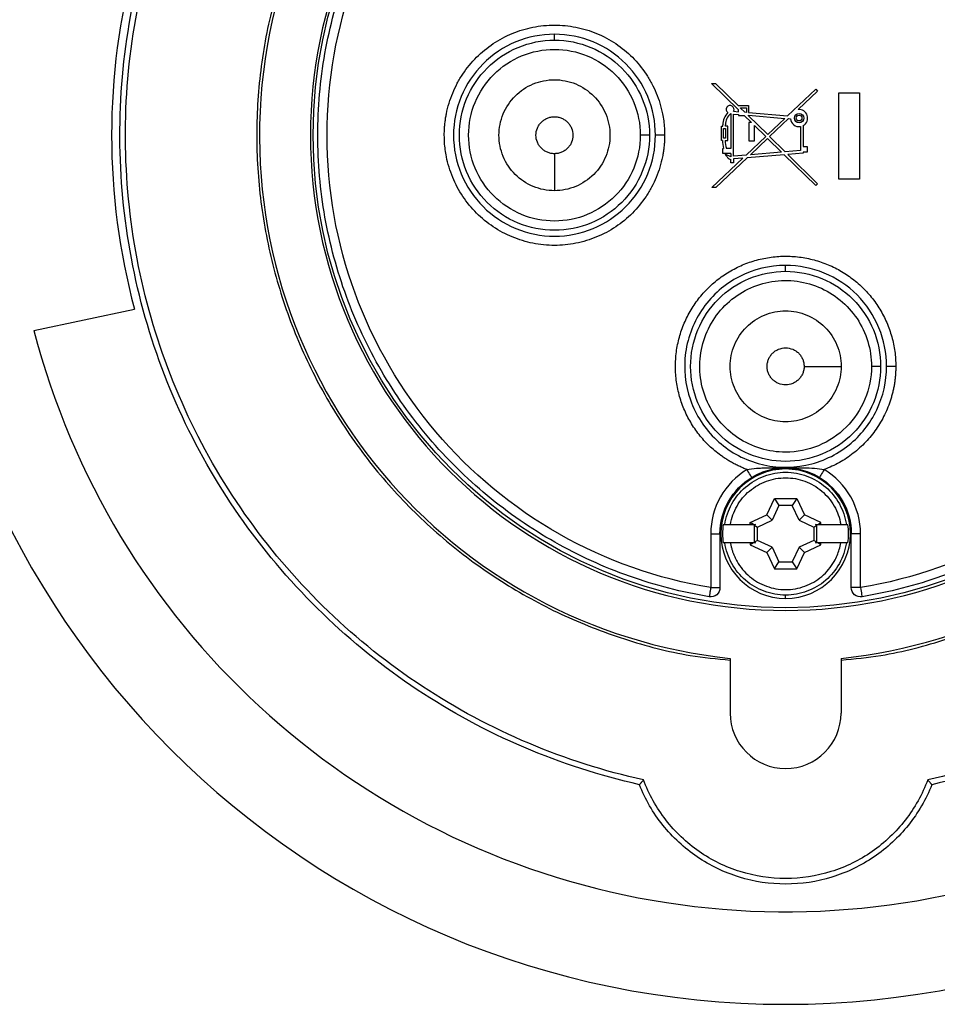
# Model space of a CAD drawing. Header units: inches. Extents: x 0 to 33, y 0 to 25.5.
# Tile 2 of 19: x 2.9 to 4.9, y 11.8 to 13.9. Entities that reach past the tile are written whole.
import ezdxf

# ---------------------------------------------------------------- set-up
doc = ezdxf.new("R2010")
doc.units = ezdxf.units.IN
doc.header["$LTSCALE"] = 3
doc.header["$MEASUREMENT"] = 0
doc.linetypes.add('SLD-Solid', pattern=[0])
doc.layers.add('DIMENSIONS', color=140, linetype='SLD-Solid', lineweight=25)
doc.styles.add('SLDTEXTSTYLE0', font='GOTHIC.TTF', dxfattribs={"width": 0.913})
doc.dimstyles.new('SLDDIMSTYLE0', dxfattribs={"dimtxt": 0.375, "dimasz": 0.45, "dimexe": 0, "dimexo": 0.0625, "dimgap": 0.09375, "dimtad": 0, "dimtih": 1, "dimtoh": 1, "dimrnd": 1e-09, "dimzin": 4, "dimdsep": 46, "dimtxsty": 'SLDTEXTSTYLE0', "dimsah": 1, "dimcen": 0, "dimadec": 0, "dimazin": 1, "dimtfac": 1, "dimtofl": 0, "dimtmove": 0, "dimatfit": 3, "dimfxl": 0, "dimfrac": 2, "dimtolj": 1, "dimtzin": 12, "dimarcsym": 0})

# ---------------------------------------------------------------- blocks, each defined once
blk = doc.blocks.new('_D')
at = {"layer": 'DIMENSIONS'}
for p, q in [((5.5576, 15.2263), (6.313, 16.3658)), ((6.313, 16.3658), (7.063, 16.3658)), ((7.3457, 16.3658), (7.2315, 16.3658)), ((7.2315, 16.3658), (7.2315, 15.7705)), ((8.3155, 16.3658), (8.4298, 16.3658)), ((8.4298, 16.3658), (8.4298, 15.7705)), ((7.2315, 15.7705), (7.3457, 15.7705)), ((8.4298, 15.7705), (8.3155, 15.7705))]:
    blk.add_line(p, q, dxfattribs=at)
blk.add_solid([(5.5576, 15.2263), (5.8813, 15.5516), (5.7312, 15.6511)], dxfattribs=at)
at = {"layer": 'DIMENSIONS', "char_height": 0.375, "attachment_point": 1, "style": 'SLDTEXTSTYLE0'}
for s, insert in [('%%c', (7.063, 16.921)), ('3.70', (7.6285, 16.921)), ('94.0', (7.3457, 16.2495))]:
    blk.add_mtext(s, dxfattribs=dict(at, insert=insert))

msp = doc.modelspace()

# ---------------------------------------------------------------- linework, layer by layer
for p, q in [((4.0431, 13.8863), (4.0431, 13.8989)), ((4.435, 13.7381), (4.3778, 13.7943)), ((4.3778, 13.7943), (4.386, 13.7943)), ((4.386, 13.7943), (4.435, 13.7462)), ((4.5393, 13.7252), (4.5993, 13.7822)), ((4.6033, 13.778), (4.5618, 13.7386)), ((4.5993, 13.7822), (4.6033, 13.778)), ((4.6484, 13.5907), (4.6484, 13.7744)), ((4.6484, 13.7744), (4.6928, 13.7744)), ((4.6928, 13.7744), (4.6928, 13.5907)), ((4.4245, 13.7349), (4.435, 13.734)), ((4.435, 13.7462), (4.435, 13.7469)), ((4.435, 13.7469), (4.4565, 13.7469)), ((4.435, 13.734), (4.435, 13.7381)), ((4.4394, 13.7424), (4.4521, 13.7424)), ((4.4394, 13.7418), (4.4394, 13.7424)), ((4.4485, 13.7329), (4.4394, 13.7418)), ((4.4521, 13.7326), (4.4485, 13.7329)), ((4.4521, 13.7424), (4.4521, 13.7326)), ((4.4565, 13.7469), (4.4565, 13.7322)), ((4.4565, 13.7322), (4.5393, 13.7252)), ((4.4186, 13.73), (4.4186, 13.6558)), ((4.4243, 13.7291), (4.435, 13.7282)), ((4.4243, 13.6393), (4.4243, 13.7291)), ((4.435, 13.7282), (4.435, 13.726)), ((4.435, 13.726), (4.4473, 13.726)), ((4.4473, 13.726), (4.4629, 13.7107)), ((4.4555, 13.726), (4.4565, 13.726)), ((4.4971, 13.6852), (4.4555, 13.726)), ((4.4565, 13.7264), (4.5337, 13.7199)), ((4.4565, 13.726), (4.4565, 13.7264)), ((4.457, 13.7107), (4.457, 13.6723)), ((4.4629, 13.7107), (4.457, 13.7107)), ((4.5337, 13.7199), (4.4971, 13.6852)), ((4.5012, 13.6811), (4.5414, 13.7193)), ((4.5414, 13.7193), (4.5456, 13.7189)), ((4.3986, 13.673), (4.3986, 13.7029)), ((4.3986, 13.7029), (4.4015, 13.7029)), ((4.4015, 13.7029), (4.4015, 13.706)), ((4.403, 13.6985), (4.4075, 13.6985)), ((4.403, 13.6774), (4.403, 13.6985)), ((4.4073, 13.7029), (4.4073, 13.706)), ((4.4119, 13.7029), (4.4073, 13.7029)), ((4.4075, 13.6985), (4.4075, 13.6774)), ((4.4119, 13.673), (4.4119, 13.7029)), ((4.4687, 13.705), (4.4929, 13.6812)), ((4.4687, 13.6723), (4.4687, 13.705)), ((4.5668, 13.7024), (4.5668, 13.6512)), ((4.5725, 13.7043), (4.5725, 13.6597)), ((4.4006, 13.673), (4.3986, 13.673)), ((4.4075, 13.6774), (4.403, 13.6774)), ((4.4064, 13.673), (4.4119, 13.673)), ((4.4929, 13.6812), (4.4511, 13.6415)), ((4.457, 13.6723), (4.4687, 13.6723)), ((4.4603, 13.6423), (4.497, 13.6771)), ((4.497, 13.6771), (4.5268, 13.6479)), ((4.5344, 13.6485), (4.5012, 13.6811)), ((4.4017, 13.6452), (4.4017, 13.6558)), ((4.4017, 13.6558), (4.4031, 13.6558)), ((4.4186, 13.6558), (4.4091, 13.6558)), ((4.5268, 13.6479), (4.4603, 13.6423)), ((4.5668, 13.6512), (4.5344, 13.6485)), ((4.5725, 13.6597), (4.5814, 13.6597)), ((4.5814, 13.6481), (4.5725, 13.6481)), ((4.5725, 13.6481), (4.5725, 13.6459)), ((4.5814, 13.6597), (4.5814, 13.6481)), ((4.3783, 13.5725), (4.4444, 13.6352)), ((4.4536, 13.6359), (4.3867, 13.5725)), ((4.4186, 13.6452), (4.4017, 13.6452)), ((4.4186, 13.6381), (4.4069, 13.6438)), ((4.4186, 13.6452), (4.4186, 13.6381)), ((4.4186, 13.6251), (4.4186, 13.6325)), ((4.4511, 13.6415), (4.4243, 13.6393)), ((4.4444, 13.6352), (4.4243, 13.6335)), ((4.4243, 13.6335), (4.4243, 13.6251)), ((4.5322, 13.6425), (4.4536, 13.6359)), ((4.5993, 13.5767), (4.5322, 13.6425)), ((4.5725, 13.6459), (4.5398, 13.6432)), ((4.5398, 13.6432), (4.6033, 13.5808)), ((4.4243, 13.6251), (4.4186, 13.6251)), ((4.6928, 13.5907), (4.6484, 13.5907)), ((4.3867, 13.5725), (4.3783, 13.5725)), ((4.6033, 13.5808), (4.5993, 13.5767)), ((4.5353, 13.3942), (4.5353, 13.4068)), ((2.9348, 13.2684), (3.1488, 13.3139)), ((4.4952, 12.8756), (4.5115, 12.9107)), ((4.5211, 12.8957), (4.5065, 12.8643)), ((4.5115, 12.9107), (4.5591, 12.9107)), ((4.5115, 12.9107), (4.5211, 12.8957)), ((4.5495, 12.8957), (4.5211, 12.8957)), ((4.5591, 12.9107), (4.5495, 12.8957)), ((4.564, 12.8643), (4.5495, 12.8957)), ((4.5591, 12.9107), (4.5754, 12.8756)), ((4.4601, 12.8593), (4.4952, 12.8756)), ((4.5065, 12.8643), (4.4952, 12.8756)), ((4.5754, 12.8756), (4.564, 12.8643)), ((4.6104, 12.8593), (4.5754, 12.8756)), ((4.4179, 12.8552), (4.4601, 12.8552)), ((4.4601, 12.8552), (4.4601, 12.8593)), ((4.4666, 12.8552), (4.4601, 12.8593)), ((4.4601, 12.8552), (4.4666, 12.8552)), ((4.4666, 12.8552), (4.4715, 12.8552)), ((4.4715, 12.8552), (4.4686, 12.8539)), ((4.4686, 12.8539), (4.4751, 12.8497)), ((4.4686, 12.8539), (4.4686, 12.8172)), ((4.4751, 12.8497), (4.5065, 12.8643)), ((4.564, 12.8643), (4.5954, 12.8497)), ((4.5954, 12.8497), (4.6019, 12.8539)), ((4.6019, 12.8539), (4.599, 12.8552)), ((4.599, 12.8552), (4.604, 12.8552)), ((4.6019, 12.8172), (4.6019, 12.8539)), ((4.604, 12.8552), (4.6104, 12.8593)), ((4.604, 12.8552), (4.6104, 12.8552)), ((4.6104, 12.8552), (4.6104, 12.8593)), ((4.6104, 12.8552), (4.6527, 12.8552)), ((4.3758, 12.8355), (4.3758, 12.7207)), ((4.3955, 12.8355), (4.3955, 12.7207)), ((4.4751, 12.8213), (4.4751, 12.8497)), ((4.5954, 12.8497), (4.5954, 12.8213)), ((4.675, 12.7207), (4.675, 12.8355)), ((4.6947, 12.7207), (4.6947, 12.8355)), ((4.4601, 12.8159), (4.4179, 12.8159)), ((4.4601, 12.8159), (4.4601, 12.8117)), ((4.4666, 12.8159), (4.4601, 12.8117)), ((4.4666, 12.8159), (4.4601, 12.8159)), ((4.4601, 12.8117), (4.4952, 12.7955)), ((4.4715, 12.8159), (4.4666, 12.8159)), ((4.4751, 12.8213), (4.4686, 12.8172)), ((4.4686, 12.8172), (4.4715, 12.8159)), ((4.5065, 12.8068), (4.4751, 12.8213)), ((4.5954, 12.8213), (4.564, 12.8068)), ((4.5754, 12.7955), (4.6104, 12.8117)), ((4.6019, 12.8172), (4.5954, 12.8213)), ((4.599, 12.8159), (4.6019, 12.8172)), ((4.604, 12.8159), (4.599, 12.8159)), ((4.6104, 12.8117), (4.604, 12.8159)), ((4.6104, 12.8159), (4.604, 12.8159)), ((4.6104, 12.8117), (4.6104, 12.8159)), ((4.6527, 12.8159), (4.6104, 12.8159)), ((4.4952, 12.7955), (4.5065, 12.8068)), ((4.4952, 12.7955), (4.5115, 12.7604)), ((4.5065, 12.8068), (4.5211, 12.7754)), ((4.564, 12.8068), (4.5495, 12.7754)), ((4.5591, 12.7604), (4.5754, 12.7955)), ((4.564, 12.8068), (4.5754, 12.7955)), ((4.5115, 12.7604), (4.5211, 12.7754)), ((4.5211, 12.7754), (4.5495, 12.7754)), ((4.5495, 12.7754), (4.5591, 12.7604)), ((4.5115, 12.7604), (4.5591, 12.7604)), ((4.5353, 12.6977), (4.5353, 12.7047)), ((4.4172, 12.5701), (4.4172, 12.4537)), ((4.6534, 12.5701), (4.6534, 12.4537))]:
    msp.add_line(p, q)
for centre, radius in [((4.5353, 13.684), 1.006), ((4.5639, 13.7205), 0.00998), ((4.5639, 13.7205), 0.00621)]:
    msp.add_circle(centre, radius)
for centre, radius, start, end in [((4.5353, 13.684), 1.8504, 0, 180), ((4.5353, 13.684), 1.1201, 0, 263.947), ((4.5353, 13.684), 1.0118, 0, 180), ((4.5353, 13.684), 1.435, 165.0552, 194.9448), ((4.4384, 13.706), 0.0368, 134.943, 180), ((4.4172, 13.7389), 0.00832, 331.368, 234.4323), ((4.5639, 13.7205), 0.0183, 298.2115, 96.494), ((4.4384, 13.706), 0.0311, 129.6112, 180), ((4.5639, 13.7205), 0.0183, 184.8083, 279.0662), ((4.5353, 13.684), 1.8504, 180, 0), ((4.5353, 13.684), 1.0118, 180, 0), ((4.4672, 13.6739), 0.0666, 180.8223, 195.772), ((4.4672, 13.6739), 0.0608, 180.9003, 197.3136), ((4.5353, 13.684), 1.1201, 276.053, 0), ((4.5353, 13.684), 1.6535, 194.5553, 325.6701), ((4.5353, 12.8355), 0.1378, 90, 270), ((4.5353, 12.8355), 0.1378, 270, 90), ((4.5353, 12.8355), 0.1342, 171.5638, 188.4362), ((4.5353, 12.8355), 0.1342, 351.5638, 8.4362), ((4.5353, 12.4537), 0.1181, 180, 0)]:
    msp.add_arc(centre, radius, start, end)
for points, knots in [([(4.224, 12.3012), (4.1399, 12.3202), (4.0575, 12.3468), (3.8989, 12.4146), (3.8227, 12.4557), (3.6791, 12.5512), (3.6116, 12.6055), (3.4877, 12.7254), (3.4312, 12.791), (3.3311, 12.9314), (3.2875, 13.0062), (3.2145, 13.1625), (3.1852, 13.2439), (3.1418, 13.4109), (3.1278, 13.4963), (3.1154, 13.6683), (3.1171, 13.7549), (3.1361, 13.9263), (3.1535, 14.0111), (3.2034, 14.1762), (3.2358, 14.2564), (3.3148, 14.4097), (3.3613, 14.4828), (3.4668, 14.6192), (3.5258, 14.6826), (3.6543, 14.7976), (3.7238, 14.8492), (3.8711, 14.939), (3.9488, 14.9771), (4.1099, 15.0387), (4.1932, 15.0621), (4.3628, 15.0934), (4.449, 15.1013), (4.6215, 15.1013), (4.7077, 15.0934), (4.8773, 15.0621), (4.9607, 15.0387), (5.1218, 14.9771), (5.1995, 14.939), (5.3467, 14.8492), (5.4162, 14.7976), (5.5447, 14.6826), (5.6037, 14.6192), (5.7092, 14.4828), (5.7557, 14.4097), (5.8347, 14.2564), (5.8672, 14.1762), (5.917, 14.0111), (5.9344, 13.9263), (5.9534, 13.7549), (5.9551, 13.6683), (5.9428, 13.4963), (5.9287, 13.4109), (5.8853, 13.2439), (5.856, 13.1625), (5.783, 13.0062), (5.7394, 12.9314), (5.6393, 12.791), (5.5828, 12.7254), (5.4589, 12.6055), (5.3914, 12.5512), (5.2478, 12.4557), (5.1716, 12.4146), (5.013, 12.3468), (4.9307, 12.3202), (4.8465, 12.3012)], [0, 0, 0, 0, 0.03125, 0.03125, 0.0625, 0.0625, 0.09375, 0.09375, 0.125, 0.125, 0.15625, 0.15625, 0.1875, 0.1875, 0.21875, 0.21875, 0.25, 0.25, 0.28125, 0.28125, 0.3125, 0.3125, 0.34375, 0.34375, 0.375, 0.375, 0.40625, 0.40625, 0.4375, 0.4375, 0.46875, 0.46875, 0.5, 0.5, 0.53125, 0.53125, 0.5625, 0.5625, 0.59375, 0.59375, 0.625, 0.625, 0.65625, 0.65625, 0.6875, 0.6875, 0.71875, 0.71875, 0.75, 0.75, 0.78125, 0.78125, 0.8125, 0.8125, 0.84375, 0.84375, 0.875, 0.875, 0.90625, 0.90625, 0.9375, 0.9375, 0.96875, 0.96875, 1, 1, 1, 1]), ([(4.2328, 12.3114), (4.1491, 12.3298), (4.0672, 12.3559), (3.9094, 12.4226), (3.8336, 12.4631), (3.6905, 12.5574), (3.6233, 12.611), (3.4998, 12.7297), (3.4435, 12.7947), (3.3436, 12.9338), (3.3, 13.0079), (3.2271, 13.1629), (3.1977, 13.2437), (3.1542, 13.4094), (3.14, 13.4942), (3.1273, 13.665), (3.1287, 13.751), (3.1473, 13.9213), (3.1644, 14.0055), (3.2135, 14.1696), (3.2456, 14.2494), (3.3238, 14.4018), (3.3699, 14.4744), (3.4745, 14.61), (3.533, 14.673), (3.6605, 14.7874), (3.7295, 14.8387), (3.8757, 14.928), (3.9528, 14.966), (4.1128, 15.0272), (4.1956, 15.0505), (4.364, 15.0816), (4.4496, 15.0895), (4.6209, 15.0895), (4.7065, 15.0816), (4.875, 15.0505), (4.9577, 15.0272), (5.1177, 14.966), (5.1949, 14.928), (5.341, 14.8387), (5.41, 14.7874), (5.5375, 14.673), (5.596, 14.61), (5.7006, 14.4744), (5.7467, 14.4018), (5.8249, 14.2494), (5.857, 14.1696), (5.9062, 14.0055), (5.9232, 13.9213), (5.9418, 13.751), (5.9433, 13.665), (5.9305, 13.4942), (5.9164, 13.4094), (5.8728, 13.2437), (5.8434, 13.1629), (5.7705, 13.0079), (5.7269, 12.9338), (5.627, 12.7947), (5.5707, 12.7297), (5.4472, 12.611), (5.38, 12.5574), (5.237, 12.4631), (5.1611, 12.4226), (5.0034, 12.3559), (4.9214, 12.3298), (4.8378, 12.3114)], [0, 0, 0, 0, 0.03125, 0.03125, 0.0625, 0.0625, 0.09375, 0.09375, 0.125, 0.125, 0.15625, 0.15625, 0.1875, 0.1875, 0.21875, 0.21875, 0.25, 0.25, 0.28125, 0.28125, 0.3125, 0.3125, 0.34375, 0.34375, 0.375, 0.375, 0.40625, 0.40625, 0.4375, 0.4375, 0.46875, 0.46875, 0.5, 0.5, 0.53125, 0.53125, 0.5625, 0.5625, 0.59375, 0.59375, 0.625, 0.625, 0.65625, 0.65625, 0.6875, 0.6875, 0.71875, 0.71875, 0.75, 0.75, 0.78125, 0.78125, 0.8125, 0.8125, 0.84375, 0.84375, 0.875, 0.875, 0.90625, 0.90625, 0.9375, 0.9375, 0.96875, 0.96875, 1, 1, 1, 1]), ([(4.6534, 12.5665), (4.6817, 12.5692), (4.7582, 12.5766), (4.8795, 12.6092), (5.0148, 12.6616), (5.142, 12.7318), (5.2592, 12.8175), (5.3645, 12.9176), (5.456, 13.0304), (5.5322, 13.154), (5.592, 13.2863), (5.6343, 13.4252), (5.6584, 13.5685), (5.664, 13.7136), (5.6508, 13.8582), (5.6192, 14), (5.5697, 14.1365), (5.5031, 14.2655), (5.4204, 14.3849), (5.3231, 14.4928), (5.2128, 14.5872), (5.0912, 14.6667), (4.9605, 14.7299), (4.8227, 14.7759), (4.6802, 14.8037), (4.5353, 14.8131), (4.3903, 14.8037), (4.2478, 14.7759), (4.11, 14.7299), (3.9793, 14.6667), (3.8577, 14.5872), (3.7474, 14.4928), (3.6501, 14.3849), (3.5675, 14.2655), (3.5008, 14.1365), (3.4513, 14), (3.4197, 13.8582), (3.4066, 13.7136), (3.4121, 13.5685), (3.4362, 13.4252), (3.4785, 13.2863), (3.5383, 13.154), (3.6146, 13.0304), (3.7061, 12.9176), (3.8113, 12.8175), (3.9285, 12.7318), (4.0557, 12.6616), (4.191, 12.6092), (4.3124, 12.5766), (4.3888, 12.5692), (4.4172, 12.5665)], [0, 0, 0, 0, 0.012494, 0.03369, 0.054886, 0.076082, 0.097278, 0.118473, 0.139669, 0.160865, 0.182061, 0.203257, 0.224453, 0.245649, 0.266845, 0.288041, 0.309237, 0.330433, 0.351629, 0.372824, 0.39402, 0.415216, 0.436412, 0.457608, 0.478804, 0.5, 0.521196, 0.542392, 0.563588, 0.584784, 0.60598, 0.627176, 0.648371, 0.669567, 0.690763, 0.711959, 0.733155, 0.754351, 0.775547, 0.796743, 0.817939, 0.839135, 0.860331, 0.881527, 0.902722, 0.923918, 0.945114, 0.96631, 0.987506, 1, 1, 1, 1]), ([(4.3726, 12.7013), (4.315, 12.7108), (4.2582, 12.7254), (4.1482, 12.7643), (4.0948, 12.7887), (3.9932, 12.8463), (3.945, 12.8795), (3.8551, 12.954), (3.8134, 12.9952), (3.7378, 13.0842), (3.704, 13.1321), (3.6452, 13.233), (3.6203, 13.286), (3.5801, 13.3956), (3.5648, 13.4522), (3.5443, 13.5672), (3.5392, 13.6256), (3.5392, 13.7423), (3.5443, 13.8007), (3.5648, 13.9157), (3.5801, 13.9723), (3.6203, 14.0819), (3.6452, 14.1349), (3.704, 14.2358), (3.7378, 14.2837), (3.8134, 14.3727), (3.8551, 14.4139), (3.945, 14.4884), (3.9932, 14.5217), (4.0948, 14.5793), (4.1482, 14.6036), (4.2582, 14.6425), (4.315, 14.6571), (4.3726, 14.6667)], [0, 0, 0, 0, 0.0625, 0.0625, 0.125, 0.125, 0.1875, 0.1875, 0.25, 0.25, 0.3125, 0.3125, 0.375, 0.375, 0.4375, 0.4375, 0.5, 0.5, 0.5625, 0.5625, 0.625, 0.625, 0.6875, 0.6875, 0.75, 0.75, 0.8125, 0.8125, 0.875, 0.875, 0.9375, 0.9375, 1, 1, 1, 1]), ([(4.6979, 14.6667), (4.7555, 14.6571), (4.8123, 14.6425), (4.9224, 14.6036), (4.9757, 14.5793), (5.0773, 14.5217), (5.1255, 14.4884), (5.2155, 14.4139), (5.2572, 14.3727), (5.3327, 14.2837), (5.3665, 14.2358), (5.4253, 14.1349), (5.4502, 14.0819), (5.4905, 13.9723), (5.5058, 13.9157), (5.5262, 13.8007), (5.5313, 13.7423), (5.5313, 13.6256), (5.5262, 13.5672), (5.5058, 13.4522), (5.4905, 13.3956), (5.4502, 13.286), (5.4253, 13.233), (5.3665, 13.1321), (5.3327, 13.0842), (5.2572, 12.9952), (5.2155, 12.954), (5.1255, 12.8795), (5.0773, 12.8463), (4.9757, 12.7887), (4.9224, 12.7643), (4.8123, 12.7254), (4.7555, 12.7108), (4.6979, 12.7013)], [0, 0, 0, 0, 0.0625, 0.0625, 0.125, 0.125, 0.1875, 0.1875, 0.25, 0.25, 0.3125, 0.3125, 0.375, 0.375, 0.4375, 0.4375, 0.5, 0.5, 0.5625, 0.5625, 0.625, 0.625, 0.6875, 0.6875, 0.75, 0.75, 0.8125, 0.8125, 0.875, 0.875, 0.9375, 0.9375, 1, 1, 1, 1]), ([(4.3758, 12.7207), (4.2629, 12.7394), (4.1533, 12.7781), (3.9542, 12.891), (3.8647, 12.9652), (3.7166, 13.1397), (3.6581, 13.2402), (3.5792, 13.4551), (3.5589, 13.5695), (3.5589, 13.7984), (3.5792, 13.9129), (3.6581, 14.1278), (3.7166, 14.2282), (3.8647, 14.4028), (3.9542, 14.4769), (4.1533, 14.5898), (4.2629, 14.6285), (4.3758, 14.6472)], [0, 0, 0, 0, 0.125, 0.125, 0.25, 0.25, 0.375, 0.375, 0.5, 0.5, 0.625, 0.625, 0.75, 0.75, 0.875, 0.875, 1, 1, 1, 1]), ([(4.6947, 14.6472), (4.8076, 14.6285), (4.9172, 14.5898), (5.1164, 14.4769), (5.2059, 14.4028), (5.3539, 14.2282), (5.4125, 14.1278), (5.4913, 13.9129), (5.5116, 13.7984), (5.5116, 13.5695), (5.4913, 13.4551), (5.4125, 13.2402), (5.3539, 13.1397), (5.2059, 12.9652), (5.1164, 12.891), (4.9172, 12.7781), (4.8076, 12.7394), (4.6947, 12.7207)], [0, 0, 0, 0, 0.125, 0.125, 0.25, 0.25, 0.375, 0.375, 0.5, 0.5, 0.625, 0.625, 0.75, 0.75, 0.875, 0.875, 1, 1, 1, 1]), ([(3.8086, 13.684), (3.8086, 13.687), (3.8087, 13.6932), (3.8093, 13.7024), (3.8102, 13.7115), (3.8114, 13.7207), (3.8138, 13.7343), (3.8183, 13.7522), (3.8261, 13.7739), (3.8359, 13.7947), (3.8517, 13.821), (3.8762, 13.8509), (3.912, 13.8802), (3.9528, 13.9021), (3.9971, 13.9155), (4.0431, 13.92), (4.0892, 13.9155), (4.1335, 13.9021), (4.1743, 13.8802), (4.2101, 13.8509), (4.2345, 13.8211), (4.2503, 13.7947), (4.2602, 13.7739), (4.268, 13.7522), (4.2729, 13.7323), (4.2758, 13.7146), (4.2774, 13.6993), (4.2776, 13.6891), (4.2777, 13.684)], [0, 0, 0, 0, 0.012528, 0.025029, 0.037523, 0.050029, 0.062566, 0.093824, 0.125111, 0.156369, 0.187656, 0.250126, 0.312595, 0.375065, 0.437534, 0.500003, 0.562473, 0.624942, 0.687412, 0.749881, 0.812351, 0.843608, 0.874896, 0.906153, 0.937441, 0.958302, 0.979125, 1, 1, 1, 1]), ([(4.0431, 13.8989), (4.015, 13.8989), (3.9869, 13.8933), (3.9349, 13.8718), (3.911, 13.8558), (3.8713, 13.8161), (3.8553, 13.7922), (3.8338, 13.7402), (3.8282, 13.7121), (3.8282, 13.684)], [0, 0, 0, 0, 0.25, 0.25, 0.5, 0.5, 0.75, 0.75, 1, 1, 1, 1]), ([(4.2581, 13.684), (4.2581, 13.7121), (4.2525, 13.7402), (4.231, 13.7922), (4.215, 13.8161), (4.1752, 13.8558), (4.1514, 13.8718), (4.0994, 13.8933), (4.0713, 13.8989), (4.0431, 13.8989)], [0, 0, 0, 0, 0.25, 0.25, 0.5, 0.5, 0.75, 0.75, 1, 1, 1, 1]), ([(3.8408, 13.684), (3.8408, 13.7105), (3.846, 13.7369), (3.8663, 13.7859), (3.8813, 13.8083), (3.9188, 13.8458), (3.9412, 13.8608), (3.9902, 13.8811), (4.0166, 13.8863), (4.0431, 13.8863)], [0, 0, 0, 0, 0.25, 0.25, 0.5, 0.5, 0.75, 0.75, 1, 1, 1, 1]), ([(4.0431, 13.8863), (4.0696, 13.8863), (4.0961, 13.8811), (4.1451, 13.8608), (4.1675, 13.8458), (4.205, 13.8083), (4.22, 13.7859), (4.2403, 13.7369), (4.2455, 13.7105), (4.2455, 13.684)], [0, 0, 0, 0, 0.25, 0.25, 0.5, 0.5, 0.75, 0.75, 1, 1, 1, 1]), ([(3.8604, 13.684), (3.8604, 13.7079), (3.8651, 13.7318), (3.8834, 13.776), (3.897, 13.7963), (3.9308, 13.8301), (3.9511, 13.8437), (3.9953, 13.862), (4.0192, 13.8667), (4.0671, 13.8667), (4.091, 13.862), (4.1352, 13.8437), (4.1555, 13.8301), (4.1893, 13.7963), (4.2028, 13.776), (4.2212, 13.7318), (4.2259, 13.7079), (4.2259, 13.684)], [0, 0, 0, 0, 0.125, 0.125, 0.25, 0.25, 0.375, 0.375, 0.5, 0.5, 0.625, 0.625, 0.75, 0.75, 0.875, 0.875, 1, 1, 1, 1]), ([(4.0431, 13.5659), (4.0277, 13.5659), (4.0122, 13.5689), (3.9837, 13.5808), (3.9706, 13.5895), (3.9487, 13.6114), (3.9399, 13.6245), (3.9281, 13.6531), (3.925, 13.6685), (3.925, 13.6994), (3.9281, 13.7149), (3.9399, 13.7434), (3.9487, 13.7565), (3.9706, 13.7784), (3.9837, 13.7872), (4.0122, 13.799), (4.0277, 13.8021), (4.0431, 13.8021)], [0, 0, 0, 0, 0.125, 0.125, 0.25, 0.25, 0.375, 0.375, 0.5, 0.5, 0.625, 0.625, 0.75, 0.75, 0.875, 0.875, 1, 1, 1, 1]), ([(4.0431, 13.8021), (4.0586, 13.8021), (4.0741, 13.799), (4.1026, 13.7872), (4.1157, 13.7784), (4.1376, 13.7565), (4.1463, 13.7434), (4.1582, 13.7149), (4.1613, 13.6994), (4.1613, 13.6685), (4.1582, 13.6531), (4.1463, 13.6245), (4.1376, 13.6114), (4.1157, 13.5895), (4.1026, 13.5808), (4.0741, 13.5689), (4.0586, 13.5659), (4.0431, 13.5659)], [0, 0, 0, 0, 0.125, 0.125, 0.25, 0.25, 0.375, 0.375, 0.5, 0.5, 0.625, 0.625, 0.75, 0.75, 0.875, 0.875, 1, 1, 1, 1]), ([(4.0431, 13.6446), (4.0418, 13.6446), (4.0393, 13.6447), (4.0354, 13.6453), (4.0317, 13.6462), (4.0269, 13.648), (4.0211, 13.651), (4.0151, 13.6559), (4.0102, 13.6619), (4.0053, 13.6711), (4.0027, 13.684), (4.0053, 13.6969), (4.0102, 13.706), (4.0151, 13.712), (4.0211, 13.7169), (4.028, 13.7205), (4.0354, 13.7229), (4.0406, 13.7232), (4.0431, 13.7233)], [0, 0, 0, 0, 0.03144, 0.062598, 0.093777, 0.125284, 0.187762, 0.250419, 0.312897, 0.375553, 0.500074, 0.624594, 0.687072, 0.749729, 0.812207, 0.874864, 0.937387, 1, 1, 1, 1]), ([(4.0431, 13.7233), (4.0444, 13.7233), (4.047, 13.7232), (4.0508, 13.7226), (4.0546, 13.7217), (4.0594, 13.72), (4.0652, 13.7169), (4.0711, 13.712), (4.0761, 13.706), (4.0809, 13.6969), (4.0835, 13.684), (4.081, 13.6711), (4.0761, 13.6619), (4.0712, 13.656), (4.0652, 13.651), (4.0583, 13.6474), (4.0509, 13.645), (4.0457, 13.6447), (4.0431, 13.6446)], [0, 0, 0, 0, 0.0314404, 0.0625976, 0.0937773, 0.1252841, 0.1877624, 0.2504188, 0.3128971, 0.3755535, 0.5000738, 0.6245942, 0.6870725, 0.7497289, 0.8122072, 0.8748636, 0.9373873, 1, 1, 1, 1]), ([(4.2777, 13.684), (4.2777, 13.6809), (4.2776, 13.6748), (4.277, 13.6656), (4.2761, 13.6564), (4.2749, 13.6473), (4.2724, 13.6337), (4.268, 13.6158), (4.2602, 13.5941), (4.2503, 13.5732), (4.2345, 13.5469), (4.2101, 13.517), (4.1743, 13.4877), (4.1335, 13.4659), (4.0892, 13.4524), (4.0431, 13.4479), (3.9971, 13.4524), (3.9528, 13.4659), (3.912, 13.4877), (3.8762, 13.517), (3.8517, 13.5469), (3.836, 13.5732), (3.8261, 13.5941), (3.8183, 13.6158), (3.8133, 13.6357), (3.8104, 13.6533), (3.8089, 13.6686), (3.8087, 13.6788), (3.8086, 13.684)], [0, 0, 0, 0, 0.0125279, 0.0250291, 0.0375229, 0.0500289, 0.0625662, 0.093824, 0.1251113, 0.1563691, 0.1876564, 0.2501258, 0.3125952, 0.3750647, 0.4375341, 0.5000035, 0.5624729, 0.6249423, 0.6874117, 0.7498812, 0.8123506, 0.8436084, 0.8748957, 0.9061535, 0.9374408, 0.9583023, 0.9791254, 1, 1, 1, 1]), ([(3.8282, 13.684), (3.8282, 13.6558), (3.8338, 13.6277), (3.8553, 13.5757), (3.8713, 13.5519), (3.911, 13.5121), (3.9349, 13.4962), (3.9869, 13.4746), (4.015, 13.469), (4.0713, 13.469), (4.0994, 13.4746), (4.1514, 13.4962), (4.1752, 13.5121), (4.215, 13.5519), (4.231, 13.5757), (4.2525, 13.6277), (4.2581, 13.6558), (4.2581, 13.684)], [0, 0, 0, 0, 0.125, 0.125, 0.25, 0.25, 0.375, 0.375, 0.5, 0.5, 0.625, 0.625, 0.75, 0.75, 0.875, 0.875, 1, 1, 1, 1]), ([(4.2455, 13.684), (4.2455, 13.6575), (4.2403, 13.631), (4.22, 13.582), (4.205, 13.5596), (4.1675, 13.5221), (4.1451, 13.5071), (4.0961, 13.4869), (4.0696, 13.4816), (4.0166, 13.4816), (3.9902, 13.4869), (3.9412, 13.5071), (3.9188, 13.5221), (3.8813, 13.5596), (3.8663, 13.582), (3.846, 13.631), (3.8408, 13.6575), (3.8408, 13.684)], [0, 0, 0, 0, 0.125, 0.125, 0.25, 0.25, 0.375, 0.375, 0.5, 0.5, 0.625, 0.625, 0.75, 0.75, 0.875, 0.875, 1, 1, 1, 1]), ([(4.2259, 13.684), (4.2259, 13.66), (4.2212, 13.6361), (4.2028, 13.5919), (4.1893, 13.5716), (4.1555, 13.5378), (4.1352, 13.5243), (4.091, 13.5059), (4.0671, 13.5012), (4.0192, 13.5012), (3.9953, 13.5059), (3.9511, 13.5243), (3.9308, 13.5378), (3.897, 13.5716), (3.8834, 13.5919), (3.8651, 13.6361), (3.8604, 13.66), (3.8604, 13.684)], [0, 0, 0, 0, 0.125, 0.125, 0.25, 0.25, 0.375, 0.375, 0.5, 0.5, 0.625, 0.625, 0.75, 0.75, 0.875, 0.875, 1, 1, 1, 1]), ([(4.2455, 13.684), (4.2451, 13.684), (4.2428, 13.684), (4.2356, 13.684), (4.2308, 13.684), (4.2259, 13.684)], [0, 0, 0, 0, 0.5, 0.5, 1, 1, 1, 1]), ([(4.2777, 13.684), (4.2728, 13.684), (4.268, 13.684), (4.2608, 13.684), (4.2585, 13.684), (4.2581, 13.684)], [0, 0, 0, 0, 0.5, 0.5, 1, 1, 1, 1]), ([(4.0431, 13.6446), (4.0431, 13.6343), (4.0431, 13.624), (4.0431, 13.6049), (4.0431, 13.5962), (4.0431, 13.5816), (4.0431, 13.5758), (4.0431, 13.5679), (4.0431, 13.5659), (4.0431, 13.5659)], [0, 0, 0, 0, 0.25, 0.25, 0.5, 0.5, 0.75, 0.75, 1, 1, 1, 1]), ([(4.4069, 13.6438), (4.4073, 13.6429), (4.4082, 13.6411), (4.4099, 13.6387), (4.412, 13.6362), (4.4148, 13.6338), (4.4174, 13.6329), (4.4186, 13.6325)], [0, 0, 0, 0, 0.1848812, 0.3578311, 0.5208314, 0.7739423, 1, 1, 1, 1]), ([(4.4531, 12.9722), (4.4502, 12.9733), (4.4445, 12.9755), (4.4362, 12.9792), (4.428, 12.9832), (4.42, 12.9875), (4.4122, 12.9921), (4.4045, 12.9971), (4.3908, 13.0066), (4.3721, 13.0223), (4.3506, 13.046), (4.3325, 13.0724), (4.3182, 13.101), (4.3079, 13.1313), (4.3018, 13.1627), (4.3, 13.1946), (4.3026, 13.2265), (4.3094, 13.2578), (4.3205, 13.2878), (4.3354, 13.3161), (4.3542, 13.342), (4.3762, 13.3652), (4.4012, 13.3852), (4.4286, 13.4016), (4.4581, 13.4141), (4.4889, 13.4225), (4.5207, 13.4266), (4.5527, 13.4265), (4.5843, 13.4219), (4.6151, 13.4132), (4.6444, 13.4003), (4.6716, 13.3836), (4.6964, 13.3633), (4.7182, 13.3399), (4.7365, 13.3137), (4.7512, 13.2853), (4.7601, 13.2601), (4.7651, 13.2394), (4.7678, 13.2237), (4.7695, 13.2078), (4.7697, 13.1972), (4.7698, 13.1918)], [0, 0, 0, 0, 0.008965, 0.017898, 0.026811, 0.035718, 0.044633, 0.053569, 0.062539, 0.093776, 0.125034, 0.156271, 0.187529, 0.218766, 0.250024, 0.281261, 0.312519, 0.343756, 0.375014, 0.406251, 0.437509, 0.468746, 0.500004, 0.531241, 0.562499, 0.593736, 0.624994, 0.656231, 0.687489, 0.718726, 0.749984, 0.781221, 0.812479, 0.843716, 0.874974, 0.90621, 0.937469, 0.953134, 0.968729, 0.984327, 1, 1, 1, 1]), ([(4.5353, 13.4068), (4.501, 13.4068), (4.4669, 13.3985), (4.4061, 13.367), (4.3795, 13.3439), (4.34, 13.288), (4.3271, 13.2553), (4.3177, 13.1875), (4.3212, 13.1525), (4.344, 13.088), (4.3632, 13.0585), (4.4131, 13.0117), (4.4437, 12.9944), (4.5096, 12.9757), (4.5447, 12.9744), (4.6118, 12.9881), (4.6436, 13.0031), (4.6703, 13.0246)], [0, 0, 0, 0, 0.125, 0.125, 0.25, 0.25, 0.375, 0.375, 0.5, 0.5, 0.625, 0.625, 0.75, 0.75, 0.875, 0.875, 1, 1, 1, 1]), ([(4.7502, 13.1918), (4.7502, 13.22), (4.7446, 13.2481), (4.7231, 13.3001), (4.7071, 13.3239), (4.6674, 13.3637), (4.6435, 13.3797), (4.5915, 13.4012), (4.5634, 13.4068), (4.5353, 13.4068)], [0, 0, 0, 0, 0.25, 0.25, 0.5, 0.5, 0.75, 0.75, 1, 1, 1, 1]), ([(4.5353, 12.9895), (4.5088, 12.9895), (4.4823, 12.9947), (4.4333, 13.015), (4.4109, 13.03), (4.3734, 13.0675), (4.3584, 13.0899), (4.3382, 13.1389), (4.3329, 13.1653), (4.3329, 13.2183), (4.3382, 13.2448), (4.3584, 13.2938), (4.3734, 13.3162), (4.4109, 13.3537), (4.4333, 13.3687), (4.4823, 13.389), (4.5088, 13.3942), (4.5353, 13.3942)], [0, 0, 0, 0, 0.125, 0.125, 0.25, 0.25, 0.375, 0.375, 0.5, 0.5, 0.625, 0.625, 0.75, 0.75, 0.875, 0.875, 1, 1, 1, 1]), ([(4.5353, 13.0091), (4.5173, 13.0091), (4.4994, 13.0117), (4.465, 13.0221), (4.4486, 13.0299), (4.4188, 13.0498), (4.4054, 13.062), (4.3826, 13.0898), (4.3733, 13.1053), (4.3595, 13.1385), (4.3551, 13.1561), (4.3516, 13.1918), (4.3525, 13.2099), (4.3595, 13.2451), (4.3656, 13.2622), (4.3825, 13.2938), (4.3933, 13.3084), (4.4187, 13.3338), (4.4333, 13.3446), (4.4649, 13.3615), (4.482, 13.3676), (4.5172, 13.3746), (4.5353, 13.3755), (4.571, 13.372), (4.5886, 13.3676), (4.6218, 13.3538), (4.6373, 13.3445), (4.6651, 13.3217), (4.6773, 13.3083), (4.6972, 13.2785), (4.705, 13.2621), (4.7154, 13.2277), (4.718, 13.2098), (4.718, 13.1918)], [0, 0, 0, 0, 0.0625, 0.0625, 0.125, 0.125, 0.1875, 0.1875, 0.25, 0.25, 0.3125, 0.3125, 0.375, 0.375, 0.4375, 0.4375, 0.5, 0.5, 0.5625, 0.5625, 0.625, 0.625, 0.6875, 0.6875, 0.75, 0.75, 0.8125, 0.8125, 0.875, 0.875, 0.9375, 0.9375, 1, 1, 1, 1]), ([(4.5353, 13.3942), (4.5618, 13.3942), (4.5882, 13.389), (4.6372, 13.3687), (4.6596, 13.3537), (4.6971, 13.3162), (4.7121, 13.2938), (4.7324, 13.2448), (4.7376, 13.2183), (4.7376, 13.1918)], [0, 0, 0, 0, 0.25, 0.25, 0.5, 0.5, 0.75, 0.75, 1, 1, 1, 1]), ([(4.4172, 13.1918), (4.4172, 13.2073), (4.4202, 13.2228), (4.4321, 13.2513), (4.4408, 13.2644), (4.4627, 13.2863), (4.4758, 13.295), (4.5044, 13.3069), (4.5198, 13.3099), (4.5507, 13.3099), (4.5662, 13.3069), (4.5947, 13.295), (4.6078, 13.2863), (4.6297, 13.2644), (4.6385, 13.2513), (4.6503, 13.2228), (4.6534, 13.2073), (4.6534, 13.1918)], [0, 0, 0, 0, 0.125, 0.125, 0.25, 0.25, 0.375, 0.375, 0.5, 0.5, 0.625, 0.625, 0.75, 0.75, 0.875, 0.875, 1, 1, 1, 1]), ([(4.4959, 13.1918), (4.4959, 13.1931), (4.496, 13.1957), (4.4966, 13.1995), (4.4975, 13.2033), (4.4993, 13.2081), (4.5023, 13.2139), (4.5072, 13.2198), (4.5132, 13.2248), (4.5224, 13.2296), (4.5353, 13.2322), (4.5482, 13.2296), (4.5573, 13.2248), (4.5633, 13.2199), (4.5682, 13.2139), (4.5718, 13.207), (4.5742, 13.1996), (4.5745, 13.1944), (4.5746, 13.1918)], [0, 0, 0, 0, 0.03144, 0.062598, 0.093777, 0.125284, 0.187762, 0.250419, 0.312897, 0.375553, 0.500074, 0.624594, 0.687072, 0.749729, 0.812207, 0.874864, 0.937387, 1, 1, 1, 1]), ([(4.6534, 13.1918), (4.6534, 13.1764), (4.6503, 13.1609), (4.6385, 13.1324), (4.6297, 13.1193), (4.6078, 13.0974), (4.5947, 13.0886), (4.5662, 13.0768), (4.5507, 13.0737), (4.5198, 13.0737), (4.5044, 13.0768), (4.4758, 13.0886), (4.4627, 13.0974), (4.4408, 13.1193), (4.4321, 13.1324), (4.4202, 13.1609), (4.4172, 13.1764), (4.4172, 13.1918)], [0, 0, 0, 0, 0.125, 0.125, 0.25, 0.25, 0.375, 0.375, 0.5, 0.5, 0.625, 0.625, 0.75, 0.75, 0.875, 0.875, 1, 1, 1, 1]), ([(4.5746, 13.1918), (4.5746, 13.1905), (4.5745, 13.188), (4.5739, 13.1841), (4.573, 13.1804), (4.5713, 13.1755), (4.5682, 13.1698), (4.5633, 13.1638), (4.5573, 13.1589), (4.5482, 13.154), (4.5353, 13.1514), (4.5224, 13.154), (4.5132, 13.1589), (4.5073, 13.1638), (4.5023, 13.1698), (4.4987, 13.1767), (4.4963, 13.1841), (4.496, 13.1893), (4.4959, 13.1918)], [0, 0, 0, 0, 0.03144, 0.062598, 0.093777, 0.125284, 0.187762, 0.250419, 0.312897, 0.375553, 0.500074, 0.624594, 0.687072, 0.749729, 0.812207, 0.874864, 0.937387, 1, 1, 1, 1]), ([(4.718, 13.1918), (4.718, 13.1679), (4.7133, 13.144), (4.695, 13.0998), (4.6814, 13.0795), (4.6476, 13.0457), (4.6273, 13.0321), (4.5831, 13.0138), (4.5592, 13.0091), (4.5353, 13.0091)], [0, 0, 0, 0, 0.25, 0.25, 0.5, 0.5, 0.75, 0.75, 1, 1, 1, 1]), ([(4.7376, 13.1918), (4.7376, 13.1653), (4.7324, 13.1389), (4.7121, 13.0899), (4.6971, 13.0675), (4.6596, 13.03), (4.6372, 13.015), (4.5882, 12.9947), (4.5618, 12.9895), (4.5353, 12.9895)], [0, 0, 0, 0, 0.25, 0.25, 0.5, 0.5, 0.75, 0.75, 1, 1, 1, 1]), ([(4.5746, 13.1918), (4.5849, 13.1918), (4.5952, 13.1918), (4.6143, 13.1918), (4.623, 13.1918), (4.6376, 13.1918), (4.6434, 13.1918), (4.6513, 13.1918), (4.6534, 13.1918), (4.6534, 13.1918)], [0, 0, 0, 0, 0.25, 0.25, 0.5, 0.5, 0.75, 0.75, 1, 1, 1, 1]), ([(4.7698, 13.1918), (4.7698, 13.1889), (4.7697, 13.1829), (4.7692, 13.174), (4.7684, 13.1652), (4.7672, 13.1564), (4.7657, 13.1477), (4.7638, 13.139), (4.7617, 13.1304), (4.7567, 13.1133), (4.7468, 13.0884), (4.7287, 13.0577), (4.7063, 13.03), (4.6842, 13.01), (4.665, 12.9961), (4.6498, 12.9869), (4.634, 12.9788), (4.623, 12.9744), (4.6175, 12.9722)], [0, 0, 0, 0, 0.031415, 0.062697, 0.093891, 0.125042, 0.156196, 0.187397, 0.218691, 0.250123, 0.375034, 0.500022, 0.624933, 0.749921, 0.812607, 0.874941, 0.937285, 1, 1, 1, 1]), ([(4.6703, 13.0246), (4.6951, 13.0446), (4.7154, 13.0703), (4.743, 13.128), (4.7502, 13.1599), (4.7502, 13.1918)], [0, 0, 0, 0, 0.5, 0.5, 1, 1, 1, 1]), ([(4.7376, 13.1918), (4.7372, 13.1918), (4.7349, 13.1918), (4.7277, 13.1918), (4.7229, 13.1918), (4.718, 13.1918)], [0, 0, 0, 0, 0.5, 0.5, 1, 1, 1, 1]), ([(4.7698, 13.1918), (4.765, 13.1918), (4.7601, 13.1918), (4.7529, 13.1918), (4.7506, 13.1918), (4.7502, 13.1918)], [0, 0, 0, 0, 0.5, 0.5, 1, 1, 1, 1]), ([(4.4531, 12.9722), (4.4296, 12.9581), (4.4099, 12.9378), (4.383, 12.8902), (4.3758, 12.8629), (4.3758, 12.8355)], [0, 0, 0, 0, 0.5, 0.5, 1, 1, 1, 1]), ([(4.4059, 12.8552), (4.4083, 12.8705), (4.4133, 12.8854), (4.4283, 12.9125), (4.4383, 12.9247), (4.4617, 12.9448), (4.4753, 12.9528), (4.5043, 12.9636), (4.5198, 12.9664), (4.5507, 12.9664), (4.5662, 12.9636), (4.5952, 12.9528), (4.6088, 12.9448), (4.6323, 12.9247), (4.6422, 12.9125), (4.6572, 12.8854), (4.6623, 12.8705), (4.6646, 12.8552)], [0, 0, 0, 0, 0.125, 0.125, 0.25, 0.25, 0.375, 0.375, 0.5, 0.5, 0.625, 0.625, 0.75, 0.75, 0.875, 0.875, 1, 1, 1, 1]), ([(4.4531, 12.9722), (4.4593, 12.9735), (4.4697, 12.9748), (4.4847, 12.9756), (4.4963, 12.9759), (4.5085, 12.9761), (4.521, 12.9761), (4.5353, 12.9761), (4.5495, 12.9761), (4.562, 12.9761), (4.5782, 12.9759), (4.5973, 12.9752), (4.6112, 12.9735), (4.6175, 12.9722)], [0, 0, 0, 0, 0.0664991, 0.0997486, 0.1329982, 0.1662477, 0.1994973, 0.2327468, 0.2659964, 0.2992459, 0.3324955, 0.3989946, 0.4654937, 0.4654937, 0.4654937, 0.4654937]), ([(4.4632, 12.9553), (4.4632, 12.9553), (4.4621, 12.9571), (4.4584, 12.9634), (4.4557, 12.9678), (4.4531, 12.9722)], [0, 0, 0, 0, 0.5, 0.5, 1, 1, 1, 1]), ([(4.6073, 12.9553), (4.6008, 12.9592), (4.5871, 12.9659), (4.5703, 12.9711), (4.5568, 12.9737), (4.5466, 12.975), (4.5353, 12.9755), (4.5239, 12.975), (4.5137, 12.9737), (4.5035, 12.9718), (4.4935, 12.9691), (4.48, 12.9643), (4.4698, 12.9592), (4.4632, 12.9553)], [0, 0, 0, 0, 0.0664991, 0.1329982, 0.1662477, 0.1994973, 0.2327468, 0.2659964, 0.2992459, 0.3324955, 0.365745, 0.3989946, 0.4654937, 0.4654937, 0.4654937, 0.4654937]), ([(4.6175, 12.9722), (4.6148, 12.9678), (4.6122, 12.9634), (4.6084, 12.9571), (4.6073, 12.9553), (4.6073, 12.9553)], [0, 0, 0, 0, 0.5, 0.5, 1, 1, 1, 1]), ([(4.6947, 12.8355), (4.6947, 12.8629), (4.6875, 12.8902), (4.6606, 12.9378), (4.6409, 12.9581), (4.6175, 12.9722)], [0, 0, 0, 0, 0.5, 0.5, 1, 1, 1, 1]), ([(4.3955, 12.8355), (4.3955, 12.8595), (4.4018, 12.8835), (4.4254, 12.9252), (4.4427, 12.9429), (4.4632, 12.9553)], [0, 0, 0, 0, 0.5, 0.5, 1, 1, 1, 1]), ([(4.4179, 12.8552), (4.4202, 12.869), (4.4249, 12.8823), (4.4387, 12.9065), (4.4477, 12.9174), (4.469, 12.9354), (4.4812, 12.9425), (4.5074, 12.9521), (4.5213, 12.9546), (4.5492, 12.9546), (4.5631, 12.9521), (4.5893, 12.9425), (4.6015, 12.9354), (4.6228, 12.9174), (4.6318, 12.9065), (4.6456, 12.8823), (4.6504, 12.869), (4.6527, 12.8552)], [0, 0, 0, 0, 0.125, 0.125, 0.25, 0.25, 0.375, 0.375, 0.5, 0.5, 0.625, 0.625, 0.75, 0.75, 0.875, 0.875, 1, 1, 1, 1]), ([(4.6073, 12.9553), (4.6279, 12.9429), (4.6451, 12.9252), (4.6687, 12.8835), (4.675, 12.8595), (4.675, 12.8355)], [0, 0, 0, 0, 0.5, 0.5, 1, 1, 1, 1]), ([(4.4059, 12.8552), (4.406, 12.8552), (4.4063, 12.8552), (4.4071, 12.8552), (4.4084, 12.8553), (4.4102, 12.8553), (4.4124, 12.8552), (4.415, 12.8552), (4.4169, 12.8552), (4.4179, 12.8552)], [0, 0, 0, 0, 0.122533, 0.251724, 0.387667, 0.530433, 0.680066, 0.836587, 1, 1, 1, 1]), ([(4.6527, 12.8552), (4.6534, 12.8552), (4.6549, 12.8552), (4.657, 12.8552), (4.6589, 12.8552), (4.6606, 12.8553), (4.6619, 12.8553), (4.663, 12.8552), (4.6638, 12.8552), (4.6644, 12.8552), (4.6645, 12.8552), (4.6646, 12.8552)], [0, 0, 0, 0, 0.127718, 0.25126, 0.370627, 0.485822, 0.596859, 0.703761, 0.806556, 0.905286, 1, 1, 1, 1]), ([(4.3758, 12.8355), (4.381, 12.8355), (4.3861, 12.8355), (4.3934, 12.8355), (4.3955, 12.8355), (4.3955, 12.8355)], [0, 0, 0, 0, 0.5, 0.5, 1, 1, 1, 1]), ([(4.6947, 12.8355), (4.6896, 12.8355), (4.6844, 12.8355), (4.6772, 12.8355), (4.675, 12.8355), (4.675, 12.8355)], [0, 0, 0, 0, 0.5, 0.5, 1, 1, 1, 1]), ([(4.5353, 12.7047), (4.5198, 12.7047), (4.5043, 12.7075), (4.4753, 12.7183), (4.4617, 12.7262), (4.4383, 12.7464), (4.4283, 12.7586), (4.4133, 12.7857), (4.4083, 12.8006), (4.4059, 12.8159)], [0, 0, 0, 0, 0.25, 0.25, 0.5, 0.5, 0.75, 0.75, 1, 1, 1, 1]), ([(4.4179, 12.8159), (4.4171, 12.8159), (4.4156, 12.8159), (4.4135, 12.8158), (4.4116, 12.8158), (4.41, 12.8158), (4.4086, 12.8158), (4.4075, 12.8158), (4.4067, 12.8158), (4.4062, 12.8159), (4.406, 12.8159), (4.4059, 12.8159)], [0, 0, 0, 0, 0.127718, 0.25126, 0.370627, 0.485822, 0.596859, 0.703761, 0.806556, 0.905286, 1, 1, 1, 1]), ([(4.4179, 12.8159), (4.4183, 12.8136), (4.4191, 12.809), (4.4209, 12.8022), (4.423, 12.7956), (4.4255, 12.7892), (4.4284, 12.7828), (4.4339, 12.7726), (4.4432, 12.7591), (4.458, 12.7442), (4.4751, 12.7321), (4.4941, 12.7232), (4.5144, 12.7177), (4.5353, 12.7159), (4.5562, 12.7177), (4.5764, 12.7232), (4.5954, 12.7321), (4.6126, 12.7442), (4.6274, 12.7591), (4.638, 12.7745), (4.6452, 12.789), (4.6499, 12.8022), (4.6518, 12.8113), (4.6527, 12.8159)], [0, 0, 0, 0, 0.020963, 0.041786, 0.06254, 0.083298, 0.104132, 0.125114, 0.187566, 0.250084, 0.312537, 0.375055, 0.437508, 0.500026, 0.562479, 0.624997, 0.68745, 0.749968, 0.812421, 0.874939, 0.916708, 0.958202, 1, 1, 1, 1]), ([(4.6646, 12.8159), (4.6623, 12.8006), (4.6572, 12.7857), (4.6422, 12.7586), (4.6323, 12.7464), (4.6088, 12.7262), (4.5952, 12.7183), (4.5662, 12.7075), (4.5507, 12.7047), (4.5353, 12.7047)], [0, 0, 0, 0, 0.25, 0.25, 0.5, 0.5, 0.75, 0.75, 1, 1, 1, 1]), ([(4.6646, 12.8159), (4.6645, 12.8159), (4.6643, 12.8159), (4.6634, 12.8158), (4.6621, 12.8158), (4.6604, 12.8158), (4.6581, 12.8158), (4.6555, 12.8158), (4.6536, 12.8159), (4.6527, 12.8159)], [0, 0, 0, 0, 0.122533, 0.251724, 0.387667, 0.530433, 0.680066, 0.836587, 1, 1, 1, 1]), ([(4.3758, 12.7207), (4.3757, 12.72), (4.3754, 12.7184), (4.375, 12.7159), (4.3745, 12.7125), (4.374, 12.7094), (4.3735, 12.7065), (4.3731, 12.7044), (4.3728, 12.7025), (4.3726, 12.7015), (4.3726, 12.7013), (4.3726, 12.7013)], [0, 0, 0, 0, 0.068861, 0.152266, 0.250207, 0.420301, 0.500043, 0.63837, 0.750023, 0.890171, 1, 1, 1, 1]), ([(4.3955, 12.7207), (4.3955, 12.715), (4.3929, 12.7094), (4.3842, 12.702), (4.3782, 12.7003), (4.3726, 12.7013)], [0, 0, 0, 0, 0.5, 0.5, 1, 1, 1, 1]), ([(4.3758, 12.7207), (4.381, 12.7207), (4.3861, 12.7207), (4.3934, 12.7207), (4.3955, 12.7207), (4.3955, 12.7207)], [0, 0, 0, 0, 0.5, 0.5, 1, 1, 1, 1]), ([(4.6947, 12.7207), (4.6937, 12.7207), (4.6918, 12.7207), (4.6891, 12.7207), (4.6865, 12.7207), (4.6842, 12.7207), (4.6813, 12.7207), (4.6782, 12.7207), (4.6756, 12.7207), (4.6752, 12.7207), (4.675, 12.7207)], [0, 0, 0, 0, 0.094886, 0.18555, 0.273061, 0.358767, 0.444227, 0.618065, 0.800008, 1, 1, 1, 1]), ([(4.6979, 12.7013), (4.6923, 12.7003), (4.6863, 12.702), (4.6776, 12.7094), (4.675, 12.715), (4.675, 12.7207)], [0, 0, 0, 0, 0.5, 0.5, 1, 1, 1, 1]), ([(4.6947, 12.7207), (4.6956, 12.7156), (4.6964, 12.7106), (4.6976, 12.7034), (4.6979, 12.7013), (4.6979, 12.7013)], [0, 0, 0, 0, 0.5, 0.5, 1, 1, 1, 1]), ([(4.2328, 12.3114), (4.2322, 12.3108), (4.2312, 12.3096), (4.2298, 12.308), (4.2286, 12.3066), (4.2276, 12.3054), (4.2264, 12.304), (4.2252, 12.3026), (4.2242, 12.3015), (4.2241, 12.3013), (4.224, 12.3012)], [0, 0, 0, 0, 0.123509, 0.235486, 0.335905, 0.424767, 0.502117, 0.677973, 0.843099, 1, 1, 1, 1]), ([(4.8378, 12.3114), (4.8264, 12.2808), (4.8103, 12.2519), (4.7702, 12.2003), (4.7463, 12.1776), (4.6926, 12.1403), (4.6629, 12.1258), (4.6006, 12.1063), (4.5679, 12.1013), (4.5026, 12.1013), (4.4699, 12.1063), (4.4076, 12.1258), (4.3779, 12.1403), (4.3243, 12.1776), (4.3003, 12.2003), (4.2602, 12.2519), (4.2442, 12.2808), (4.2328, 12.3114)], [0, 0, 0, 0, 0.125, 0.125, 0.25, 0.25, 0.375, 0.375, 0.5, 0.5, 0.625, 0.625, 0.75, 0.75, 0.875, 0.875, 1, 1, 1, 1]), ([(4.8465, 12.3012), (4.8465, 12.3013), (4.8465, 12.3013), (4.8461, 12.3017), (4.8456, 12.3024), (4.8448, 12.3033), (4.8435, 12.3048), (4.8412, 12.3075), (4.839, 12.31), (4.8378, 12.3114)], [0, 0, 0, 0, 0.093617, 0.189803, 0.28917, 0.39226, 0.49954, 0.713979, 1, 1, 1, 1]), ([(4.8465, 12.3012), (4.8343, 12.2703), (4.8174, 12.2411), (4.7758, 12.1891), (4.7511, 12.1662), (4.696, 12.1287), (4.6656, 12.1141), (4.6019, 12.0945), (4.5686, 12.0895), (4.5019, 12.0895), (4.4686, 12.0945), (4.4049, 12.1141), (4.3746, 12.1287), (4.3195, 12.1662), (4.2948, 12.1891), (4.2531, 12.2411), (4.2362, 12.2703), (4.224, 12.3012)], [0, 0, 0, 0, 0.125, 0.125, 0.25, 0.25, 0.375, 0.375, 0.5, 0.5, 0.625, 0.625, 0.75, 0.75, 0.875, 0.875, 1, 1, 1, 1])]:
    msp.add_open_spline(points, degree=3, knots=knots)
for points in [[(4.4025, 12.8552), (4.4037, 12.8552), (4.4048, 12.8552), (4.4059, 12.8552)], [(4.6646, 12.8552), (4.6657, 12.8552), (4.6669, 12.8552), (4.668, 12.8552)], [(4.4059, 12.8159), (4.4048, 12.8159), (4.4037, 12.8159), (4.4025, 12.8159)], [(4.668, 12.8159), (4.6669, 12.8159), (4.6657, 12.8159), (4.6646, 12.8159)]]:
    msp.add_open_spline(points, degree=3)

# ---------------------------------------------------------------- dimensions: what is measured, and where the dimension line sits
at = {"layer": 'DIMENSIONS'}
dim = msp.add_diameter_dim_2p(p1=(3.5129, 12.1416), p2=(5.5576, 15.2263), dimstyle='SLDDIMSTYLE0', dxfattribs=at)
dim.commit()
dim.dimension.update_dxf_attribs({"geometry": '_D', "text_midpoint": (7.8306, 16.3658), "dimtype": 163})

doc.saveas('drawing.dxf')
